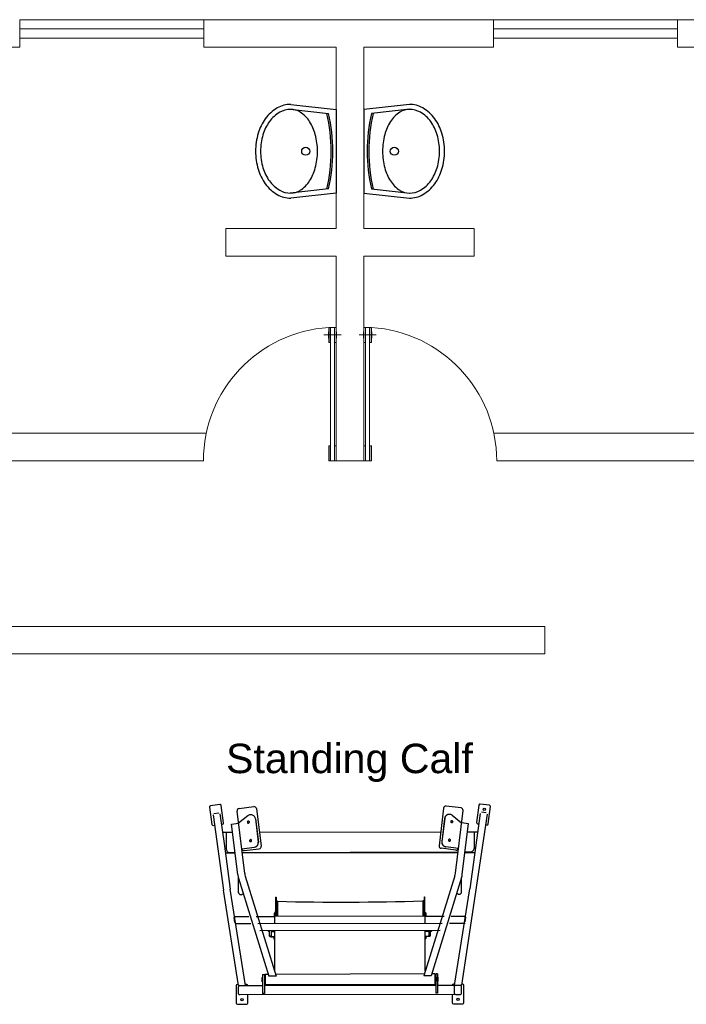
# Model space of a CAD drawing. Header units: millimetres. Extents: x 217.8 to 250.3, y 155.3 to 171.1.
# Tile 18 of 35: x 230 to 233.6, y 165.7 to 171.1. Entities that reach past the tile are written whole.
import ezdxf

# ---------------------------------------------------------------- set-up
doc = ezdxf.new("R2010")
doc.units = ezdxf.units.MM
doc.layers.add('ARREDI_attrezzature', color=175, linetype='Continuous')
doc.layers.add('SANITARI', color=175, linetype='Continuous')
for name, color, linetype, lineweight in [('MURATURA_sezioni', 5, 'Continuous', 18), ('PORTE_infissi', 252, 'Continuous', 5), ('PROIEZIONI_finissime', 251, 'Continuous', 0), ('TESTO', 253, 'Continuous', 25), ('VETRATE', 171, 'Continuous', 9)]:
    doc.layers.add(name, color=color, linetype=linetype, lineweight=lineweight)
doc.styles.get("Standard").update_dxf_attribs({"font": 'ARIAL.TTF'})

msp = doc.modelspace()

# ---------------------------------------------------------------- linework, layer by layer
at = {"layer": 'ARREDI_attrezzature'}
for p, q in [((231.0594, 166.8354), (231.0091, 166.8285)), ((232.5249, 166.831), (232.4746, 166.8378)), ((231.0037, 166.8214), (231.0166, 166.727)), ((231.0273, 166.7872), (231.053, 166.7907)), ((231.06, 166.7845), (231.0821, 166.6226)), ((231.0795, 166.7356), (231.0666, 166.83)), ((231.1947, 166.4592), (231.1529, 166.7999)), ((231.1639, 166.814), (231.2444, 166.8239)), ((231.2585, 166.8128), (231.2836, 166.6086)), ((232.2755, 166.8153), (232.2504, 166.6111)), ((232.37, 166.8165), (232.2896, 166.8263)), ((232.3009, 166.7814), (232.297, 166.7803)), ((232.3019, 166.7814), (232.298, 166.7803)), ((232.3093, 166.7817), (232.3009, 166.7814)), ((232.3065, 166.7818), (232.3019, 166.7814)), ((232.3103, 166.7816), (232.3065, 166.7818)), ((232.3142, 166.7806), (232.3103, 166.7816)), ((232.3221, 166.7764), (232.3142, 166.7806)), ((232.3393, 166.4617), (232.3811, 166.8023)), ((232.5118, 166.782), (232.3735, 165.8533)), ((232.474, 166.787), (232.418, 166.3768)), ((232.4674, 166.8324), (232.4545, 166.738)), ((232.5067, 166.7896), (232.481, 166.7931)), ((232.5174, 166.7294), (232.5303, 166.8238)), ((231.0222, 166.7794), (231.0783, 166.3692)), ((231.0677, 166.7276), (231.074, 166.7284)), ((231.1233, 166.7285), (231.1607, 166.7331)), ((231.1569, 166.4546), (231.1233, 166.7285)), ((231.2119, 166.774), (231.1607, 166.7331)), ((231.1615, 166.7332), (231.1607, 166.7331)), ((231.2086, 166.7396), (231.2079, 166.7395)), ((231.2088, 166.7411), (231.2086, 166.7394)), ((231.2086, 166.7394), (231.2087, 166.7389)), ((231.2087, 166.7389), (231.2102, 166.7357)), ((231.2098, 166.743), (231.2088, 166.7411)), ((231.2111, 166.7442), (231.2098, 166.743)), ((231.2102, 166.7357), (231.2117, 166.7346)), ((231.2127, 166.7449), (231.2111, 166.7442)), ((231.2117, 166.7346), (231.2134, 166.734)), ((231.213, 166.7748), (231.2119, 166.774)), ((231.2148, 166.7451), (231.2127, 166.7449)), ((231.2164, 166.7768), (231.213, 166.7748)), ((231.2141, 166.7451), (231.2133, 166.745)), ((231.2133, 166.7395), (231.2133, 166.7395)), ((231.2141, 166.734), (231.2133, 166.7339)), ((231.2134, 166.734), (231.2156, 166.7342)), ((231.2166, 166.7445), (231.2148, 166.7451)), ((231.2156, 166.7342), (231.2172, 166.7349)), ((231.2201, 166.7783), (231.2164, 166.7768)), ((231.2181, 166.7434), (231.2166, 166.7445)), ((231.2172, 166.7349), (231.2185, 166.7362)), ((231.2196, 166.7402), (231.2181, 166.7434)), ((231.2185, 166.7362), (231.2194, 166.738)), ((231.2196, 166.7395), (231.2188, 166.7395)), ((231.2194, 166.738), (231.2196, 166.7397)), ((231.2196, 166.7402), (231.2196, 166.7402)), ((231.2196, 166.7397), (231.2196, 166.7402)), ((231.2244, 166.7792), (231.2201, 166.7783)), ((231.2288, 166.7793), (231.2244, 166.7792)), ((231.226, 166.7794), (231.2247, 166.7792)), ((231.2298, 166.7794), (231.226, 166.7794)), ((231.2327, 166.7788), (231.2288, 166.7793)), ((231.2334, 166.7789), (231.2298, 166.7794)), ((231.2371, 166.7774), (231.2327, 166.7788)), ((231.2372, 166.7778), (231.2334, 166.7789)), ((231.2405, 166.7756), (231.2371, 166.7774)), ((231.2405, 166.7762), (231.2372, 166.7778)), ((231.2443, 166.7735), (231.2405, 166.7762)), ((231.2439, 166.7731), (231.2405, 166.7756)), ((231.247, 166.7698), (231.2439, 166.7731)), ((231.247, 166.7707), (231.2443, 166.7735)), ((231.2496, 166.7672), (231.247, 166.7707)), ((231.2489, 166.7669), (231.247, 166.7698)), ((231.2505, 166.7638), (231.2489, 166.7669)), ((231.2512, 166.7641), (231.2496, 166.7672)), ((231.2523, 166.757), (231.2505, 166.7638)), ((231.253, 166.7571), (231.2512, 166.7641)), ((231.2523, 166.757), (231.2677, 166.631)), ((231.253, 166.7571), (231.2685, 166.6311)), ((232.2809, 166.7596), (232.2655, 166.6335)), ((232.2817, 166.7595), (232.2663, 166.6334)), ((232.2815, 166.7624), (232.2809, 166.7596)), ((232.2827, 166.7663), (232.2815, 166.7624)), ((232.2822, 166.7623), (232.2817, 166.7595)), ((232.2835, 166.7662), (232.2822, 166.7623)), ((232.2844, 166.7697), (232.2827, 166.7663)), ((232.2853, 166.7697), (232.2835, 166.7662)), ((232.2869, 166.7731), (232.2844, 166.7697)), ((232.2877, 166.7731), (232.2853, 166.7697)), ((232.2898, 166.776), (232.2869, 166.7731)), ((232.2906, 166.776), (232.2877, 166.7731)), ((232.2929, 166.7782), (232.2898, 166.776)), ((232.2938, 166.7782), (232.2906, 166.776)), ((232.297, 166.7803), (232.2929, 166.7782)), ((232.298, 166.7803), (232.2938, 166.7782)), ((232.3145, 166.7432), (232.3144, 166.7427)), ((232.3144, 166.7427), (232.3151, 166.7392)), ((232.3144, 166.742), (232.3152, 166.7419)), ((232.3151, 166.7448), (232.3145, 166.7432)), ((232.3165, 166.7464), (232.3151, 166.7448)), ((232.3151, 166.7392), (232.3163, 166.7378)), ((232.3163, 166.7378), (232.3179, 166.7368)), ((232.318, 166.7472), (232.3165, 166.7464)), ((232.3179, 166.7368), (232.32, 166.7365)), ((232.3198, 166.7476), (232.318, 166.7472)), ((232.3219, 166.7472), (232.3198, 166.7476)), ((232.3199, 166.7476), (232.3207, 166.7475)), ((232.3199, 166.7364), (232.3206, 166.7364)), ((232.32, 166.7365), (232.3217, 166.7368)), ((232.3207, 166.7419), (232.3207, 166.7419)), ((232.3217, 166.7368), (232.3233, 166.7377)), ((232.3234, 166.7462), (232.3219, 166.7472)), ((232.3221, 166.7764), (232.3733, 166.7355)), ((232.3233, 166.7377), (232.3246, 166.7393)), ((232.3246, 166.7448), (232.3234, 166.7462)), ((232.3253, 166.7413), (232.3246, 166.7448)), ((232.3246, 166.7393), (232.3252, 166.7409)), ((232.3252, 166.7409), (232.3253, 166.7413)), ((232.3253, 166.7413), (232.3253, 166.7413)), ((232.3254, 166.742), (232.3261, 166.7419)), ((232.4107, 166.7309), (232.3729, 166.7356)), ((232.3771, 166.457), (232.4107, 166.7309)), ((232.4599, 166.7309), (232.4662, 166.73)), ((231.0237, 166.7215), (231.03, 166.7224)), ((231.0736, 166.685), (231.1286, 166.685)), ((231.0933, 166.685), (231.0933, 166.5938)), ((231.2742, 166.685), (232.2598, 166.6874)), ((232.4054, 166.6874), (232.4604, 166.6874)), ((232.4407, 166.6874), (232.4407, 166.5963)), ((232.504, 166.7249), (232.5103, 166.724)), ((231.0821, 166.6226), (231.116, 166.3745)), ((231.221, 166.6387), (231.2202, 166.6386)), ((231.2212, 166.6402), (231.221, 166.6385)), ((231.221, 166.6385), (231.2211, 166.638)), ((231.2211, 166.638), (231.2225, 166.6349)), ((231.2221, 166.6421), (231.2212, 166.6402)), ((231.2234, 166.6433), (231.2221, 166.6421)), ((231.2225, 166.6349), (231.2241, 166.6337)), ((231.225, 166.6441), (231.2234, 166.6433)), ((231.2241, 166.6337), (231.2258, 166.6332)), ((231.2272, 166.6442), (231.225, 166.6441)), ((231.2265, 166.6443), (231.2257, 166.6442)), ((231.2257, 166.6386), (231.2257, 166.6386)), ((231.2265, 166.6332), (231.2257, 166.6331)), ((231.2258, 166.6332), (231.228, 166.6334)), ((231.2289, 166.6437), (231.2272, 166.6442)), ((231.228, 166.6334), (231.2296, 166.6341)), ((231.2305, 166.6426), (231.2289, 166.6437)), ((231.2296, 166.6341), (231.2308, 166.6353)), ((231.2319, 166.6394), (231.2305, 166.6426)), ((231.2308, 166.6353), (231.2318, 166.6372)), ((231.232, 166.6387), (231.2312, 166.6386)), ((231.2318, 166.6372), (231.232, 166.6389)), ((231.2319, 166.6394), (231.2319, 166.6394)), ((231.232, 166.6389), (231.2319, 166.6394)), ((231.2653, 166.6166), (231.2668, 166.6204)), ((231.2661, 166.6167), (231.2676, 166.6205)), ((231.2668, 166.6204), (231.2676, 166.6241)), ((231.2676, 166.6241), (231.2679, 166.6282)), ((231.2676, 166.6205), (231.2684, 166.6242)), ((231.2679, 166.6282), (231.2677, 166.631)), ((231.2684, 166.6242), (231.2687, 166.6283)), ((231.2687, 166.6283), (231.2685, 166.6311)), ((232.2655, 166.6335), (232.2656, 166.6264)), ((232.2656, 166.6264), (232.2663, 166.6231)), ((232.2663, 166.6334), (232.2664, 166.6263)), ((232.2663, 166.6231), (232.2679, 166.619)), ((232.2664, 166.6263), (232.2671, 166.623)), ((232.2671, 166.623), (232.2687, 166.6189)), ((232.302, 166.6412), (232.3028, 166.6411)), ((232.3027, 166.6439), (232.3021, 166.6423)), ((232.3021, 166.6423), (232.3021, 166.6418)), ((232.3021, 166.6418), (232.3027, 166.6384)), ((232.3041, 166.6455), (232.3027, 166.6439)), ((232.3027, 166.6384), (232.3039, 166.6369)), ((232.3039, 166.6369), (232.3055, 166.636)), ((232.3056, 166.6464), (232.3041, 166.6455)), ((232.3055, 166.636), (232.3076, 166.6356)), ((232.3074, 166.6467), (232.3056, 166.6464)), ((232.3095, 166.6463), (232.3074, 166.6467)), ((232.3075, 166.6467), (232.3083, 166.6466)), ((232.3075, 166.6356), (232.3083, 166.6355)), ((232.3076, 166.6356), (232.3093, 166.6359)), ((232.3083, 166.6411), (232.3083, 166.6411)), ((232.3093, 166.6359), (232.3109, 166.6368)), ((232.3111, 166.6454), (232.3095, 166.6463)), ((232.3109, 166.6368), (232.3122, 166.6384)), ((232.3123, 166.6439), (232.3111, 166.6454)), ((232.3122, 166.6384), (232.3128, 166.64)), ((232.3129, 166.6405), (232.3123, 166.6439)), ((232.3128, 166.64), (232.3129, 166.6405)), ((232.3129, 166.6405), (232.3129, 166.6405)), ((232.313, 166.6412), (232.3138, 166.6411)), ((231.0898, 166.5716), (231.1425, 166.5716)), ((231.1124, 166.5748), (231.1421, 166.5748)), ((231.1781, 166.5944), (231.2468, 166.6028)), ((231.1805, 166.5748), (232.3535, 166.5772)), ((231.1809, 166.5716), (232.3531, 166.574)), ((231.1921, 166.5846), (231.2727, 166.5945)), ((231.246, 166.6027), (231.2539, 166.6051)), ((231.2468, 166.6028), (231.2547, 166.6052)), ((231.2539, 166.6051), (231.2574, 166.6072)), ((231.2547, 166.6052), (231.2581, 166.6072)), ((231.2574, 166.6072), (231.2608, 166.6102)), ((231.2581, 166.6072), (231.2616, 166.6103)), ((231.2608, 166.6102), (231.2632, 166.6131)), ((231.2616, 166.6103), (231.264, 166.6132)), ((231.2632, 166.6131), (231.2653, 166.6166)), ((231.264, 166.6132), (231.2661, 166.6167)), ((231.2727, 166.5945), (231.2784, 166.5967)), ((231.2784, 166.5967), (231.2806, 166.5987)), ((231.2806, 166.5987), (231.2823, 166.6013)), ((231.2823, 166.6013), (231.2833, 166.6039)), ((231.2833, 166.6039), (231.2837, 166.6067)), ((231.2837, 166.6067), (231.2836, 166.6086)), ((232.3419, 166.587), (232.2614, 166.5969)), ((232.2679, 166.619), (232.2699, 166.6157)), ((232.2687, 166.6189), (232.2707, 166.6156)), ((232.2699, 166.6157), (232.2729, 166.6122)), ((232.2707, 166.6156), (232.2736, 166.6121)), ((232.2729, 166.6122), (232.2757, 166.6098)), ((232.2736, 166.6121), (232.2764, 166.6097)), ((232.2757, 166.6098), (232.279, 166.6078)), ((232.2764, 166.6097), (232.2797, 166.6077)), ((232.279, 166.6078), (232.2823, 166.6064)), ((232.2797, 166.6077), (232.2831, 166.6063)), ((232.2823, 166.6064), (232.286, 166.6055)), ((232.2831, 166.6063), (232.2867, 166.6054)), ((232.286, 166.6055), (232.2872, 166.6053)), ((232.2867, 166.6054), (232.288, 166.6052)), ((232.3559, 166.5968), (232.2872, 166.6053)), ((232.3915, 166.574), (232.4449, 166.574)), ((232.3918, 166.5772), (232.4216, 166.5772)), ((231.1606, 166.4354), (231.3263, 165.901)), ((231.161, 166.3556), (231.161, 166.4338)), ((231.1974, 166.4453), (231.3657, 165.901)), ((232.3366, 166.4477), (232.1683, 165.9034)), ((232.3734, 166.4379), (232.2077, 165.9034)), ((232.3731, 166.3583), (232.3731, 166.4368)), ((231.1605, 165.8508), (231.0783, 166.369)), ((231.199, 165.8508), (231.1161, 166.374)), ((231.161, 166.357), (231.1608, 166.3552)), ((231.1608, 166.3552), (231.1621, 166.3506)), ((232.335, 165.8533), (232.4179, 166.3765)), ((232.3699, 166.3506), (232.3714, 166.3524)), ((232.3714, 166.3524), (232.3724, 166.3542)), ((232.3724, 166.3542), (232.373, 166.3562)), ((232.373, 166.3562), (232.3731, 166.3576)), ((232.3731, 166.3576), (232.3731, 166.3576)), ((231.1621, 166.3506), (231.1637, 166.3486)), ((231.1637, 166.3486), (231.1657, 166.3469)), ((231.1657, 166.3469), (231.168, 166.3458)), ((231.168, 166.3458), (231.1711, 166.345)), ((231.1711, 166.345), (231.1747, 166.3448)), ((231.1747, 166.3448), (231.1782, 166.3455)), ((231.1782, 166.3455), (231.181, 166.3467)), ((231.181, 166.3467), (231.1832, 166.3484)), ((231.1832, 166.3484), (231.1838, 166.349)), ((231.3617, 166.3306), (231.3617, 166.2271)), ((231.3617, 166.3306), (231.3648, 166.3306)), ((231.3648, 166.3306), (231.3648, 166.2271)), ((231.3723, 166.3087), (231.3648, 166.3087)), ((231.3723, 166.3087), (231.3723, 166.2271)), ((232.1617, 166.3111), (232.1617, 166.2295)), ((232.1692, 166.3111), (232.1617, 166.3111)), ((232.1692, 166.333), (232.1692, 166.2295)), ((232.1692, 166.333), (232.1722, 166.333)), ((232.1722, 166.333), (232.1722, 166.2295)), ((232.3502, 166.3515), (232.3551, 166.3482)), ((232.3551, 166.3482), (232.358, 166.3474)), ((232.358, 166.3474), (232.3617, 166.3473)), ((232.3617, 166.3473), (232.3648, 166.3478)), ((232.3648, 166.3478), (232.3679, 166.3492)), ((232.3679, 166.3492), (232.3699, 166.3506)), ((231.3602, 166.2506), (231.3617, 166.2506)), ((231.3602, 166.226), (231.3602, 166.2506)), ((232.1722, 166.253), (232.1738, 166.253)), ((232.1738, 166.2285), (232.1738, 166.253)), ((232.1745, 166.2451), (232.1738, 166.2451)), ((232.1745, 166.2451), (232.1745, 166.2467)), ((232.1793, 166.2467), (232.1745, 166.2467)), ((232.1745, 166.2292), (232.1745, 166.2451)), ((232.1793, 166.2467), (232.1793, 166.2276)), ((231.137, 166.226), (231.137, 166.226)), ((231.137, 166.226), (231.2167, 166.226)), ((231.1374, 166.223), (231.1375, 166.223)), ((231.1379, 166.2199), (231.1379, 166.2199)), ((231.1414, 166.194), (231.1379, 166.2199)), ((231.1414, 166.194), (231.1414, 166.194)), ((231.2562, 166.226), (231.3547, 166.226)), ((231.3547, 166.2442), (231.3595, 166.2442)), ((231.3547, 166.2442), (231.3547, 166.2252)), ((231.3547, 166.2252), (231.3595, 166.2252)), ((231.3584, 166.1879), (231.3584, 166.2252)), ((231.3595, 166.2426), (231.3595, 166.2442)), ((231.3595, 166.2268), (231.3595, 166.2426)), ((231.3595, 166.2426), (231.3602, 166.2426)), ((231.3595, 166.2268), (231.3595, 166.2252)), ((231.3595, 166.226), (231.3602, 166.226)), ((231.3602, 166.2271), (232.1738, 166.2295)), ((231.3696, 166.2347), (231.3696, 166.2347)), ((231.3696, 166.2347), (231.3696, 166.2347)), ((232.1738, 166.2285), (232.1745, 166.2285)), ((232.1745, 166.2292), (232.1745, 166.2276)), ((232.1793, 166.2276), (232.1745, 166.2276)), ((232.1756, 166.1904), (232.1756, 166.2276)), ((232.1793, 166.2285), (232.2778, 166.2285)), ((232.3173, 166.2285), (232.3969, 166.2285)), ((232.3926, 166.1965), (232.3961, 166.2224)), ((231.1418, 166.191), (231.1418, 166.191)), ((231.1422, 166.1879), (231.1423, 166.1879)), ((231.1423, 166.1879), (231.2269, 166.1879)), ((231.2664, 166.1879), (232.2676, 166.1904)), ((231.2766, 166.1498), (232.2574, 166.1523)), ((231.3235, 166.1459), (231.3235, 166.1498)), ((231.325, 166.1444), (231.3235, 166.1459)), ((231.325, 166.1444), (231.325, 166.1498)), ((231.325, 166.1444), (231.3299, 166.1444)), ((231.3299, 166.12), (231.3299, 166.1498)), ((231.3394, 166.12), (231.3394, 166.1498)), ((231.3394, 166.1444), (231.3584, 166.1444)), ((231.3584, 165.9281), (231.3584, 166.1498)), ((232.1756, 165.9306), (232.1756, 166.1523)), ((232.1756, 166.1468), (232.1946, 166.1468)), ((232.1946, 166.1523), (232.1946, 166.1225)), ((232.2041, 166.1225), (232.2041, 166.1523)), ((232.2041, 166.1468), (232.209, 166.1468)), ((232.209, 166.1523), (232.209, 166.1468)), ((232.2105, 166.1483), (232.209, 166.1468)), ((232.2105, 166.1523), (232.2105, 166.1483)), ((232.307, 166.1904), (232.3917, 166.1904)), ((231.3299, 166.12), (231.3312, 166.1182)), ((231.3394, 166.12), (231.3299, 166.12)), ((231.3312, 166.1182), (231.3327, 166.1174)), ((231.3327, 166.1174), (231.3345, 166.1168)), ((231.3345, 166.1168), (231.3371, 166.1162)), ((231.3371, 166.1162), (231.3403, 166.1156)), ((231.3394, 166.12), (231.3406, 166.1188)), ((231.3403, 166.1156), (231.345, 166.1152)), ((231.3406, 166.1188), (231.3424, 166.1182)), ((231.3424, 166.1182), (231.3447, 166.1178)), ((231.3447, 166.1178), (231.3489, 166.1176)), ((231.345, 166.1152), (231.3489, 166.1151)), ((231.3489, 166.1176), (231.3584, 166.1176)), ((231.3584, 166.1151), (231.3489, 166.1151)), ((231.3553, 166.1035), (231.3553, 166.1151)), ((232.1756, 166.12), (232.1851, 166.12)), ((232.1851, 166.1176), (232.1756, 166.1176)), ((232.1787, 166.1176), (232.1787, 166.106)), ((232.1851, 166.12), (232.1919, 166.1208)), ((232.1851, 166.1176), (232.1952, 166.1183)), ((232.1919, 166.1208), (232.1935, 166.1213)), ((232.1935, 166.1213), (232.1943, 166.1219)), ((232.1943, 166.1219), (232.1946, 166.1225)), ((232.1946, 166.1225), (232.2041, 166.1225)), ((232.1952, 166.1183), (232.1986, 166.119)), ((232.1986, 166.119), (232.2007, 166.1197)), ((232.2007, 166.1197), (232.2023, 166.1204)), ((232.2023, 166.1204), (232.2034, 166.1211)), ((232.2034, 166.1211), (232.204, 166.1219)), ((232.204, 166.1219), (232.2041, 166.1225)), ((231.289, 165.8945), (231.2885, 165.894)), ((231.2885, 165.8716), (231.2885, 165.894)), ((231.289, 165.8881), (231.2885, 165.8876)), ((231.291, 165.886), (231.2885, 165.886)), ((231.291, 165.8796), (231.2885, 165.8796)), ((231.289, 165.8711), (231.2885, 165.8716)), ((231.289, 165.8711), (231.289, 165.8945)), ((231.2901, 165.8945), (231.289, 165.8945)), ((231.2901, 165.8881), (231.289, 165.8881)), ((231.2901, 165.8711), (231.289, 165.8711)), ((231.2901, 165.8945), (231.2901, 165.8711)), ((231.2902, 165.8716), (231.2902, 165.894)), ((231.2909, 165.894), (231.2902, 165.894)), ((231.2909, 165.8876), (231.2902, 165.8876)), ((231.2909, 165.8716), (231.2902, 165.8716)), ((231.2909, 165.8716), (231.2909, 165.894)), ((231.2911, 165.8945), (231.2911, 165.8711)), ((231.2918, 165.9114), (231.3013, 165.9114)), ((231.2918, 165.9114), (231.2918, 165.8064)), ((231.3013, 165.9114), (231.3013, 165.8064)), ((231.3013, 165.8945), (231.3045, 165.8945)), ((231.3013, 165.8711), (231.3045, 165.8711)), ((231.306, 165.9114), (231.3045, 165.9099)), ((231.3045, 165.9099), (231.3045, 165.8558)), ((231.306, 165.9114), (231.306, 165.8542)), ((231.3235, 165.9114), (231.306, 165.9114)), ((231.3657, 165.901), (231.3263, 165.901)), ((232.1711, 165.9138), (231.3629, 165.9114)), ((232.2077, 165.9034), (232.1683, 165.9034)), ((232.228, 165.9138), (232.2105, 165.9138)), ((232.228, 165.9138), (232.228, 165.8567)), ((232.228, 165.9138), (232.2295, 165.9123)), ((232.2295, 165.9123), (232.2295, 165.8582)), ((232.2295, 165.8969), (232.2327, 165.8969)), ((232.2295, 165.8736), (232.2327, 165.8736)), ((232.2422, 165.9138), (232.2327, 165.9138)), ((232.2327, 165.9138), (232.2327, 165.8088)), ((232.2422, 165.9138), (232.2422, 165.8088)), ((232.2429, 165.8969), (232.2429, 165.8736)), ((232.2429, 165.8884), (232.243, 165.8884)), ((232.2429, 165.8821), (232.243, 165.8821)), ((232.243, 165.8884), (232.2455, 165.8884)), ((232.243, 165.8821), (232.2455, 165.8821)), ((232.2431, 165.8741), (232.2431, 165.8964)), ((232.2431, 165.8964), (232.2438, 165.8964)), ((232.2431, 165.8901), (232.2438, 165.8901)), ((232.2431, 165.8804), (232.2438, 165.8804)), ((232.2431, 165.8741), (232.2438, 165.8741)), ((232.2438, 165.8741), (232.2438, 165.8964)), ((232.2439, 165.8969), (232.2449, 165.8969)), ((232.2439, 165.8969), (232.2439, 165.8736)), ((232.2439, 165.8906), (232.2449, 165.8906)), ((232.2439, 165.8799), (232.2449, 165.8799)), ((232.2439, 165.8736), (232.2449, 165.8736)), ((232.2449, 165.8736), (232.2449, 165.8969)), ((232.2449, 165.8969), (232.2454, 165.8964)), ((232.2449, 165.8906), (232.2454, 165.8901)), ((232.2449, 165.8799), (232.2454, 165.8804)), ((232.2449, 165.8736), (232.2454, 165.8741)), ((232.2454, 165.8741), (232.2454, 165.8964)), ((231.1481, 165.8501), (231.1481, 165.7548)), ((231.1598, 165.8564), (231.1545, 165.8564)), ((231.1605, 165.8508), (231.199, 165.8508)), ((231.1608, 165.8054), (231.1608, 165.844)), ((231.1669, 165.8501), (231.2918, 165.8501)), ((231.2053, 165.8564), (231.1982, 165.8564)), ((231.3013, 165.8501), (232.2327, 165.8525)), ((231.306, 165.8542), (231.3045, 165.8558)), ((232.228, 165.8567), (231.306, 165.8542)), ((232.228, 165.8567), (232.2295, 165.8582)), ((232.2422, 165.8525), (232.3343, 165.8525)), ((232.3358, 165.8589), (232.3287, 165.8589)), ((232.3343, 165.8017), (232.3343, 165.8525)), ((232.335, 165.8533), (232.3735, 165.8533)), ((232.3351, 165.8078), (232.3351, 165.8464)), ((232.3412, 165.8525), (232.3671, 165.8525)), ((232.3732, 165.8078), (232.3732, 165.8464)), ((232.3795, 165.8589), (232.3742, 165.8589)), ((232.3859, 165.7573), (232.3859, 165.8525)), ((232.3343, 165.8017), (231.1669, 165.7993)), ((231.2116, 165.7548), (231.2116, 165.7993)), ((231.3013, 165.8064), (231.2918, 165.8064)), ((232.2422, 165.8088), (232.2327, 165.8088)), ((232.3224, 165.8017), (232.3224, 165.7573)), ((232.3412, 165.8017), (232.3671, 165.8017)), ((231.1545, 165.7485), (231.2053, 165.7485)), ((232.3287, 165.7509), (232.3795, 165.7509))]:
    msp.add_line(p, q, dxfattribs=at)
for centre in [(232.4963, 166.8092), (231.1799, 165.7739), (232.3541, 165.7763)]:
    msp.add_circle(centre, 0.00635, dxfattribs=at)
for centre, radius, start, end in [((231.0603, 166.8291), 0.00635, 7.781, 97.781), ((232.4737, 166.8315), 0.00635, 82.219, 172.219), ((231.01, 166.8222), 0.00635, 97.781, 187.781), ((231.1655, 166.8014), 0.0127, 97, 187), ((231.2459, 166.8113), 0.0127, 7, 97), ((232.2881, 166.8137), 0.0127, 83, 173), ((232.3685, 166.8039), 0.0127, 353, 83), ((232.524, 166.8247), 0.00635, 352.219, 82.219), ((231.0228, 166.7278), 0.00635, 187.781, 277.781), ((231.0732, 166.7347), 0.00635, 277.781, 7.781), ((232.4608, 166.7372), 0.00635, 172.219, 262.219), ((232.5111, 166.7303), 0.00635, 262.219, 352.219), ((231.1124, 166.5938), 0.019, 180, 270), ((231.1906, 166.5972), 0.0127, 187, 277), ((232.263, 166.6095), 0.0127, 173, 263), ((232.3434, 166.5996), 0.0127, 263, 353), ((232.4216, 166.5963), 0.019, 270, 0), ((231.2956, 166.4716), 0.1016, 187, 195), ((232.2384, 166.474), 0.1016, 345, 353), ((231.2956, 166.4716), 0.1397, 187, 195), ((232.2384, 166.474), 0.1397, 345, 353), ((231.7207, 181.2331), 14.9285, 268.66267, 271.69304), ((231.3584, 166.1035), 0.00317, 180, 270), ((232.1756, 166.106), 0.00317, 270, 0), ((231.2902, 165.8941), 0.000127, 180, 270), ((231.2909, 165.8941), 0.000127, 270, 0), ((232.2431, 165.8965), 0.000127, 180, 270), ((232.2431, 165.8902), 0.000127, 180, 270), ((232.2438, 165.8965), 0.000127, 270, 0), ((232.2438, 165.8902), 0.000127, 270, 0), ((231.1545, 165.8501), 0.00635, 90, 180), ((231.1669, 165.844), 0.0061, 90, 180), ((231.2053, 165.8501), 0.00635, 0, 90), ((232.3287, 165.8525), 0.00635, 90, 180), ((232.3412, 165.8464), 0.0061, 90, 180), ((232.3671, 165.8464), 0.0061, 0, 90), ((232.3795, 165.8525), 0.00635, 0, 90), ((231.1669, 165.8054), 0.0061, 180, 270), ((232.3412, 165.8078), 0.0061, 180, 270), ((232.3671, 165.8078), 0.0061, 270, 0), ((231.1545, 165.7548), 0.00635, 180, 270), ((231.2053, 165.7548), 0.00635, 270, 0), ((232.3287, 165.7573), 0.00635, 180, 270), ((232.3795, 165.7573), 0.00635, 270, 0)]:
    msp.add_arc(centre, radius, start, end, dxfattribs=at)
at = {"layer": 'MURATURA_sezioni'}
for p, q in [((229.9715, 171.1043), (229.9715, 170.9543)), ((230.9715, 171.1043), (230.9715, 170.9543)), ((230.9715, 171.1043), (232.5469, 171.1043)), ((232.5469, 171.1043), (232.5469, 170.9543)), ((243.1419, 171.1043), (233.5469, 171.1043)), ((233.5469, 171.1043), (233.5469, 170.9543)), ((229.8919, 170.9543), (229.9715, 170.9543)), ((231.6919, 170.9543), (230.9715, 170.9543)), ((230.9715, 170.9543), (231.6919, 170.9543)), ((231.6919, 169.9678), (231.6919, 170.9543)), ((231.8419, 170.9543), (231.8419, 169.9678)), ((231.8419, 170.9543), (232.5469, 170.9543)), ((232.5469, 170.9543), (231.8419, 170.9543)), ((235.1919, 170.9543), (233.5469, 170.9543)), ((233.5469, 170.9543), (235.1919, 170.9543)), ((231.6919, 170.7043), (231.6919, 169.9678)), ((231.0919, 169.9678), (231.6919, 169.9678)), ((231.0919, 169.8178), (231.0919, 169.9678)), ((232.4419, 169.9678), (231.8419, 169.9678)), ((232.4419, 169.8178), (232.4419, 169.9678)), ((231.0919, 169.8178), (231.6919, 169.8178)), ((231.6919, 168.7043), (231.6919, 169.8178)), ((231.6919, 169.8178), (231.6919, 168.7043)), ((232.4419, 169.8178), (231.8419, 169.8178)), ((231.8419, 169.8178), (231.8419, 168.7043)), ((228.3419, 168.8543), (230.9855, 168.8543)), ((235.1919, 168.8543), (232.5483, 168.8543)), ((228.1919, 168.7043), (230.9698, 168.7043)), ((231.8419, 168.7043), (231.6919, 168.7043)), ((231.6919, 168.7043), (231.8419, 168.7043)), ((237.2421, 168.7043), (232.5639, 168.7043)), ((232.8263, 167.8043), (228.1919, 167.8043)), ((232.8263, 167.6543), (232.8263, 167.8043)), ((232.8263, 167.6543), (228.1919, 167.6543))]:
    msp.add_line(p, q, dxfattribs=at)
at = {"layer": 'PORTE_infissi'}
for p, q in [((231.7182, 169.3892), (231.6247, 169.3892)), ((231.8156, 169.3892), (231.9091, 169.3892))]:
    msp.add_line(p, q, dxfattribs=at)
at = {"layer": 'PORTE_infissi', "const_width": 0.00436}
for points in [[(231.6484, 169.408), (231.6484, 169.3705)], [(231.6945, 169.408), (231.6945, 169.3705)], [(231.8392, 169.408), (231.8392, 169.3705)], [(231.8854, 169.408), (231.8854, 169.3705)]]:
    msp.add_lwpolyline(points, dxfattribs=at)
at = {"layer": 'PORTE_infissi'}
for points in [[(231.6597, 169.4304), (231.651, 169.4304), (231.651, 169.348), (231.6597, 169.348)], [(231.6823, 169.4304), (231.6823, 168.7043), (231.6605, 168.7043), (231.6605, 169.4304)], [(231.6831, 169.4304), (231.6919, 169.4304), (231.6919, 169.348), (231.6831, 169.348)], [(231.8506, 169.4304), (231.8419, 169.4304), (231.8419, 169.348), (231.8506, 169.348)], [(231.8514, 169.4304), (231.8514, 168.7043), (231.8732, 168.7043), (231.8732, 169.4304)], [(231.874, 169.4304), (231.8828, 169.4304), (231.8828, 169.348), (231.874, 169.348)], [(231.6597, 168.7043), (231.651, 168.7043), (231.651, 168.7867), (231.6597, 168.7867)], [(231.6831, 168.7043), (231.6919, 168.7043), (231.6919, 168.7867), (231.6831, 168.7867)], [(231.8506, 168.7043), (231.8419, 168.7043), (231.8419, 168.7867), (231.8506, 168.7867)], [(231.874, 168.7043), (231.8828, 168.7043), (231.8828, 168.7867), (231.874, 168.7867)]]:
    msp.add_lwpolyline(points, close=True, dxfattribs=at)
for centre, start, end in [((231.6969, 168.7043), 93.6189, 180), ((231.8369, 168.7043), 360, 86.3811)]:
    msp.add_arc(centre, 0.7271, start, end, dxfattribs=at)
at = {"layer": 'PROIEZIONI_finissime'}
for p, q in [((229.9715, 171.1043), (230.9715, 171.1043)), ((232.5469, 171.1043), (233.5469, 171.1043))]:
    msp.add_line(p, q, dxfattribs=at)
at = {"layer": 'SANITARI'}
for p, q in [((231.4442, 170.6436), (231.6919, 170.6163)), ((232.0895, 170.6436), (231.8419, 170.6163)), ((231.4413, 170.6167), (231.6503, 170.5936)), ((231.6919, 170.6163), (231.6919, 170.161)), ((231.8419, 170.6163), (231.8419, 170.161)), ((232.0925, 170.6167), (231.8835, 170.5936)), ((231.6503, 170.1836), (231.4413, 170.1606)), ((231.6919, 170.161), (231.4442, 170.1337)), ((231.8419, 170.161), (232.0895, 170.1337)), ((231.8835, 170.1836), (232.0925, 170.1606))]:
    msp.add_line(p, q, dxfattribs=at)
for centre in [(231.526, 170.3886), (232.0077, 170.3886)]:
    msp.add_circle(centre, 0.022, dxfattribs=at)
for centre, radius, start, end in [((231.4442, 170.4969), 0.1467, 90, 119.9364), ((232.0895, 170.4969), 0.1467, 60.0636, 90), ((231.4742, 170.4449), 0.2067, 119.9364, 144.2732), ((231.4742, 170.4449), 0.1797, 119.9364, 144.2732), ((231.4442, 170.4969), 0.1197, 90, 119.9364), ((231.4442, 170.521), 0.0955, 57.0533, 90), ((231.4032, 170.4577), 0.1709, 32.584, 57.0533), ((230.7696, 170.3886), 0.8952, 0, 13.307), ((230.7696, 170.3886), 0.9042, 360, 13.1035), ((232.7641, 170.3886), 0.9042, 166.8965, 180), ((232.7641, 170.3886), 0.8952, 166.693, 180), ((232.1305, 170.4577), 0.1709, 122.9467, 147.416), ((232.0895, 170.521), 0.0955, 90, 122.9467), ((232.0895, 170.4969), 0.1197, 60.0636, 90), ((232.0596, 170.4449), 0.1797, 35.7268, 60.0636), ((232.0596, 170.4449), 0.2067, 35.7268, 60.0636), ((231.5215, 170.4109), 0.265, 144.2732, 163.4093), ((231.5215, 170.4109), 0.2379, 144.2732, 163.4093), ((231.3379, 170.416), 0.2484, 14.8282, 32.584), ((232.1958, 170.416), 0.2484, 147.416, 165.1718), ((232.0123, 170.4109), 0.2379, 16.5907, 35.7268), ((232.0123, 170.4109), 0.265, 16.5907, 35.7268), ((231.5961, 170.3886), 0.3428, 163.4093, 180), ((231.5961, 170.3886), 0.3157, 163.4093, 180), ((231.2346, 170.3886), 0.3553, 0, 14.8282), ((232.2992, 170.3886), 0.3553, 165.1718, 180), ((231.9377, 170.3886), 0.3157, 360, 16.5907), ((231.9377, 170.3886), 0.3428, 0, 16.5907), ((231.5961, 170.3886), 0.3428, 180, 196.5907), ((231.5961, 170.3886), 0.3157, 180, 196.5907), ((231.2346, 170.3886), 0.3553, 345.1718, 360), ((230.7696, 170.3886), 0.8952, 346.693, 360), ((230.7696, 170.3886), 0.9042, 346.8965, 0), ((232.7641, 170.3886), 0.9042, 180, 193.1035), ((232.7641, 170.3886), 0.8952, 180, 193.307), ((232.2992, 170.3886), 0.3553, 180, 194.8282), ((231.9377, 170.3886), 0.3157, 343.4093, 0), ((231.9377, 170.3886), 0.3428, 343.4093, 360), ((231.5215, 170.3664), 0.265, 196.5907, 215.7268), ((231.5215, 170.3664), 0.2379, 196.5907, 215.7268), ((231.3379, 170.3613), 0.2484, 327.416, 345.1718), ((232.1958, 170.3613), 0.2484, 194.8282, 212.584), ((232.0123, 170.3664), 0.2379, 324.2732, 343.4093), ((232.0123, 170.3664), 0.265, 324.2732, 343.4093), ((231.4742, 170.3324), 0.2067, 215.7268, 240.0636), ((231.4742, 170.3324), 0.1797, 215.7268, 240.0636), ((231.4032, 170.3196), 0.1709, 302.9467, 327.416), ((232.1305, 170.3196), 0.1709, 212.584, 237.0533), ((232.0596, 170.3324), 0.1797, 299.9364, 324.2732), ((232.0596, 170.3324), 0.2067, 299.9364, 324.2732), ((231.4442, 170.2804), 0.1197, 240.0636, 270), ((231.4442, 170.2562), 0.0955, 270, 302.9467), ((232.0895, 170.2562), 0.0955, 237.0533, 270), ((232.0895, 170.2804), 0.1197, 270, 299.9364), ((231.4442, 170.2804), 0.1467, 240.0636, 270), ((232.0895, 170.2804), 0.1467, 270, 299.9364)]:
    msp.add_arc(centre, radius, start, end, dxfattribs=at)
at = {"layer": 'VETRATE'}
for p, q in [((229.9715, 171.0543), (230.9715, 171.0543)), ((232.5469, 171.0543), (233.5469, 171.0543)), ((229.9715, 171.0043), (230.9715, 171.0043)), ((232.5469, 171.0043), (233.5469, 171.0043))]:
    msp.add_line(p, q, dxfattribs=at)

# ---------------------------------------------------------------- texts
at = {"layer": 'TESTO'}
msp.add_text('Standing Calf', height=0.16, dxfattribs=at).set_placement((231.0929, 167.0059))

doc.saveas('drawing.dxf')
